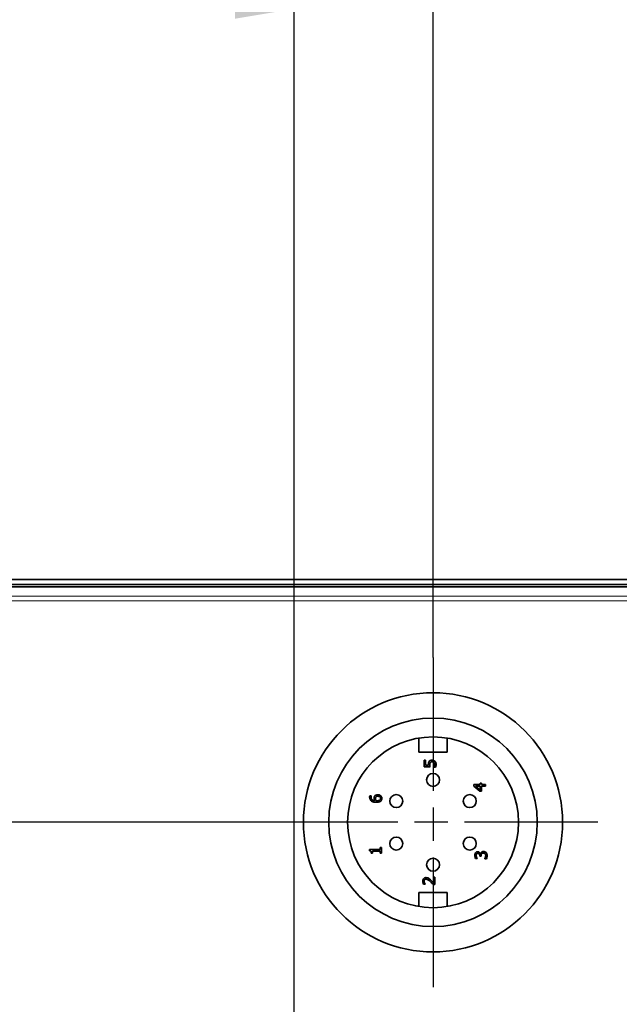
# Model space of a CAD drawing. Header units: millimetres. Extents: x 5 to 415, y 5 to 292.
# Tile 16 of 37: x 160 to 185, y 154 to 196. Entities that reach past the tile are written whole.
import ezdxf

# ---------------------------------------------------------------- set-up
doc = ezdxf.new("R2010")
doc.units = ezdxf.units.MM
doc.linetypes.add('CHAIN', pattern=[0.3543, 0.2362, -0.0295, 0.0591, -0.0295])
doc.linetypes.add('LONG_DASH_DOTTED', pattern=[0.3001, 0.2362, -0.0295, 0.0049, -0.0295])
for name, color, linetype, lineweight in [('Bemaßung (ISO)', 7, 'Continuous', 25), ('Mittelpunktmarkierung (ISO)', 7, 'LONG_DASH_DOTTED', 25), ('Sichtbar (ISO)', 7, 'Continuous', 35), ('Sichtbar schmal (ISO)', 7, 'Continuous', 18)]:
    doc.layers.add(name, color=color, linetype=linetype, lineweight=lineweight)
doc.styles.add('Notiztext (ISO)', font='isocpeur.ttf')
doc.dimstyles.new('Standard (ISO)', dxfattribs={"dimtxt": 3.5, "dimasz": 2.5, "dimexe": 2, "dimexo": 0, "dimgap": 0.762, "dimtad": 1, "dimtoh": 1, "dimdec": 8, "dimrnd": 1e-08, "dimdsep": 46, "dimtxsty": 'Notiztext (ISO)', "dimcen": 0.09, "dimdle": 10, "dimclrd": 256, "dimclre": 256, "dimclrt": 256, "dimadec": 6, "dimazin": 2, "dimtfac": 0.514286, "dimtdec": 3, "dimtmove": 0, "dimatfit": 3, "dimfxl": 1, "dimtolj": 1, "dimlwd": -1, "dimlwe": -1, "dimarcsym": 0})

# ---------------------------------------------------------------- blocks, each defined once
blk = doc.blocks.new('*D27')
at = {"layer": 'Bemaßung (ISO)', "transparency": 16777216}
for p, q in [((170.338, 161.722), (84.852, 161.722)), ((86.852, 159.222), (86.852, 112.522)), ((140.493, 110.022), (84.852, 110.022))]:
    blk.add_line(p, q, dxfattribs=at)
for points in [[(86.435, 159.222), (87.269, 159.222), (86.852, 161.722)], [(86.435, 112.522), (87.269, 112.522), (86.852, 110.022)]]:
    blk.add_solid(points, dxfattribs=at)
at = {"layer": 'Defpoints', "color": 0, "transparency": 16777216}
for p in [(170.338, 161.722), (86.852, 110.022), (140.493, 110.022)]:
    blk.add_point(p, dxfattribs=at)
at = {"layer": 'Bemaßung (ISO)', "transparency": 16777216, "insert": (82.59, 132.372), "char_height": 3.5, "attachment_point": 1, "rotation": 90, "style": 'Notiztext (ISO)'}
blk.add_mtext('\\A1;51.7', dxfattribs=at)
blk = doc.blocks.new('*D36')
at = {"layer": 'Bemaßung (ISO)', "transparency": 16777216}
for p, q in [((138.138, 169.667), (138.138, 198.249)), ((171.438, 119.542), (171.438, 198.249)), ((140.638, 196.249), (168.938, 196.249))]:
    blk.add_line(p, q, dxfattribs=at)
for points in [[(140.638, 196.665), (140.638, 195.832), (138.138, 196.249)], [(168.938, 196.665), (168.938, 195.832), (171.438, 196.249)]]:
    blk.add_solid(points, dxfattribs=at)
at = {"layer": 'Defpoints', "color": 0, "transparency": 16777216}
for p in [(171.438, 196.249), (138.138, 169.667), (171.438, 119.542)]:
    blk.add_point(p, dxfattribs=at)
at = {"layer": 'Bemaßung (ISO)', "transparency": 16777216, "insert": (150.938, 200.511), "char_height": 3.5, "attachment_point": 1, "style": 'Notiztext (ISO)'}
blk.add_mtext('\\A1;33.3', dxfattribs=at)
blk = doc.blocks.new('*D37')
at = {"layer": 'Bemaßung (ISO)', "transparency": 16777216}
for p, q in [((138.138, 169.667), (138.138, 207.245)), ((177.338, 168.722), (177.338, 207.245)), ((140.638, 205.245), (174.838, 205.245))]:
    blk.add_line(p, q, dxfattribs=at)
for points in [[(140.638, 205.662), (140.638, 204.829), (138.138, 205.245)], [(174.838, 205.662), (174.838, 204.829), (177.338, 205.245)]]:
    blk.add_solid(points, dxfattribs=at)
at = {"layer": 'Defpoints', "color": 0, "transparency": 16777216}
for p in [(177.338, 205.245), (138.138, 169.667), (177.338, 168.722)]:
    blk.add_point(p, dxfattribs=at)
at = {"layer": 'Bemaßung (ISO)', "transparency": 16777216, "insert": (153.888, 209.507), "char_height": 3.5, "attachment_point": 1, "style": 'Notiztext (ISO)'}
blk.add_mtext('\\A1;39.2', dxfattribs=at)

msp = doc.modelspace()

# ---------------------------------------------------------------- linework, layer by layer
at = {"layer": 'Mittelpunktmarkierung (ISO)', "linetype": 'CHAIN', "ltscale": 23.990969}
for p, q in [((177.33831693, 168.72211885), (177.33831693, 154.72211885)), ((184.33831693, 161.72211885), (170.33831693, 161.72211885))]:
    msp.add_line(p, q, dxfattribs=at)
at = {"layer": 'Sichtbar (ISO)'}
for p, q in [((140.49331693, 172.02211885), (191.78331693, 172.02211885)), ((191.78331693, 171.82211885), (140.49331693, 171.82211885)), ((140.54266143, 171.72211885), (191.73397244, 171.72211885)), ((176.73831693, 164.69711885), (176.73831693, 165.29711885)), ((177.93831693, 165.29711885), (177.93831693, 164.69711885)), ((177.93831693, 164.69711885), (176.73831693, 164.69711885)), ((176.95687863, 164.35753553), (176.95687863, 164.08322435)), ((177.01563066, 164.35753553), (176.95687863, 164.35753553)), ((177.01563066, 164.14764898), (177.01563066, 164.35753553)), ((176.95687863, 164.08322435), (177.21457718, 164.08322435)), ((177.14893698, 164.14764898), (177.01563066, 164.14764898)), ((177.36814282, 164.06742208), (177.36814282, 164.06255984)), ((177.36814282, 164.06255984), (177.43905044, 164.06255984)), ((179.06790844, 163.32350441), (179.06790844, 163.26191607)), ((179.34221963, 163.32350441), (179.06790844, 163.32350441)), ((179.06790844, 163.26191607), (179.32560698, 163.03825319)), ((179.14691978, 163.25907977), (179.34221963, 163.25907977)), ((179.34221963, 163.09092742), (179.14691978, 163.25907977)), ((179.32560698, 163.03825319), (179.39610942, 163.03825319)), ((179.34221963, 163.38306681), (179.34221963, 163.32350441)), ((179.39610942, 163.38306681), (179.34221963, 163.38306681)), ((179.34221963, 163.25907977), (179.34221963, 163.09092742)), ((179.39610942, 163.32350441), (179.39610942, 163.38306681)), ((179.56790845, 163.32350441), (179.39610942, 163.32350441)), ((179.39610942, 163.25907977), (179.56790845, 163.25907977)), ((179.39610942, 163.03825319), (179.39610942, 163.25907977)), ((179.56790845, 163.25907977), (179.56790845, 163.32350441)), ((174.71942534, 162.85166157), (174.6550007, 162.85166157)), ((174.71942534, 162.84882526), (174.71942534, 162.85166157)), ((175.09867981, 160.56437103), (174.64811254, 160.56437103)), ((174.64811254, 160.56437103), (174.64811254, 160.51250717)), ((174.76359066, 160.40918464), (174.76359066, 160.49994639)), ((174.76359066, 160.49994639), (175.09867981, 160.49994639)), ((175.14973329, 160.65310685), (175.09867981, 160.65310685)), ((175.09867981, 160.65310685), (175.09867981, 160.56437103)), ((175.09867981, 160.49994639), (175.09867981, 160.40918464)), ((175.14973329, 160.40918464), (175.14973329, 160.65310685)), ((174.7178046, 160.40918464), (174.76359066, 160.40918464)), ((175.09867981, 160.40918464), (175.14973329, 160.40918464)), ((179.14348376, 160.19256456), (179.21439138, 160.19256456)), ((179.21439138, 160.19256456), (179.21439138, 160.19661643)), ((179.3241969, 160.30318045), (179.3241969, 160.2808952)), ((179.3241969, 160.2808952), (179.37970743, 160.2808952)), ((179.35012882, 160.38057105), (179.34526659, 160.38057105)), ((179.37970743, 160.2808952), (179.37970743, 160.30925824)), ((179.53205751, 160.18365046), (179.53205751, 160.17878823)), ((179.53205751, 160.17878823), (179.60296513, 160.17878823)), ((177.35580909, 159.394841), (177.35580909, 159.14929805)), ((177.41375075, 159.394841), (177.35580909, 159.394841)), ((177.41375075, 159.08649416), (177.41375075, 159.394841)), ((176.93319969, 159.097029), (177.00451249, 159.097029)), ((177.00451249, 159.097029), (177.00451249, 159.10067568)), ((177.34284313, 159.08649416), (177.41375075, 159.08649416)), ((176.73831693, 158.14711885), (176.73831693, 158.74711885)), ((176.73831693, 158.74711885), (177.93831693, 158.74711885)), ((177.93831693, 158.74711885), (177.93831693, 158.14711885))]:
    msp.add_line(p, q, dxfattribs=at)
for centre, radius in [((177.33831693, 161.72211885), 5.5), ((177.33831693, 161.72211885), 4.425), ((177.33831693, 161.72211885), 3.625), ((177.33831693, 163.52211885), 0.275), ((175.77947121, 162.62211885), 0.275), ((178.89716266, 162.62211885), 0.275), ((175.77947121, 160.82211885), 0.275), ((178.89716266, 160.82211885), 0.275), ((177.33831693, 159.92211885), 0.275)]:
    msp.add_circle(centre, radius, dxfattribs=at)
for points, knots in [([(177.17730003, 164.30891317), (177.17133415, 164.30113158), (177.16606598, 164.29285021), (177.15586774, 164.27203917), (177.15342128, 164.262458), (177.14751168, 164.23748519), (177.14610068, 164.21409762), (177.14610068, 164.19302986)], [-0.0086607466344, -0.0086607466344, -0.0086607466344, -0.0086607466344, -0.0076704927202, -0.0076704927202, -0.0063203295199, -0.0063203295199, 0, 0, 0, 0]), ([(177.29804558, 164.36037184), (177.28217726, 164.36037184), (177.26565243, 164.35914568), (177.23899784, 164.35314698), (177.22695178, 164.34914676), (177.19957992, 164.33316247), (177.18735947, 164.32225286), (177.17730003, 164.30891317)], [-0.015755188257, -0.015755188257, -0.015755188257, -0.015755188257, -0.009509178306, -0.009509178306, -0.00501224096, -0.00501224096, 0, 0, 0, 0]), ([(177.20242159, 164.18208983), (177.20242159, 164.20247326), (177.2049403, 164.22317552), (177.21436606, 164.24839443), (177.21910817, 164.25670146), (177.22551721, 164.26393748)], [-0.0080772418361, -0.0080772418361, -0.0080772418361, -0.0080772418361, -0.0028998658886, -0.0028998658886, 0, 0, 0, 0]), ([(177.22551721, 164.26393748), (177.22936321, 164.26860762), (177.23371697, 164.27274187), (177.24514648, 164.28113811), (177.25114822, 164.28388166), (177.26719707, 164.29052532), (177.28236562, 164.29230053), (177.29764039, 164.29230053)], [-0.0067984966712, -0.0067984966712, -0.0067984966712, -0.0067984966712, -0.0058531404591, -0.0058531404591, -0.0045824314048, -0.0045824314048, 0, 0, 0, 0]), ([(177.29764039, 164.29230053), (177.32192694, 164.29230053), (177.33684538, 164.28829536), (177.35755619, 164.28136222), (177.36899498, 164.27522579), (177.37908285, 164.26677378)], [-0.0065522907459, -0.0065522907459, -0.0065522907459, -0.0065522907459, -0.0039481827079, -0.0039481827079, 0, 0, 0, 0]), ([(177.41838593, 164.31620652), (177.40022173, 164.33307328), (177.38078151, 164.34286896), (177.34343795, 164.3568728), (177.32096686, 164.36037184), (177.29804558, 164.36037184)], [-0.011964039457, -0.011964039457, -0.011964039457, -0.011964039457, -0.006876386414, -0.006876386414, 0, 0, 0, 0]), ([(177.37908285, 164.26677378), (177.38423431, 164.26228277), (177.38882481, 164.25726971), (177.39814993, 164.24401823), (177.40091679, 164.23724809), (177.40702476, 164.2212995), (177.40947183, 164.20820106), (177.40947183, 164.19465061)], [-0.0058954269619, -0.0058954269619, -0.0058954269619, -0.0058954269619, -0.0051234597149, -0.0051234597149, -0.0040651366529, -0.0040651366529, 0, 0, 0, 0]), ([(177.46741349, 164.19343505), (177.46741349, 164.20753957), (177.46611492, 164.22162161), (177.46114962, 164.24448555), (177.45758935, 164.25744157), (177.4423131, 164.28893998), (177.43182985, 164.30372289), (177.41838593, 164.31620652)], [-0.018091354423, -0.018091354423, -0.018091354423, -0.018091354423, -0.010502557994, -0.010502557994, -0.005503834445, -0.005503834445, 0, 0, 0, 0]), ([(177.14610068, 164.19302986), (177.14610068, 164.18306198), (177.14657482, 164.17413871), (177.14712198, 164.16356018), (177.14787896, 164.1555842), (177.14893698, 164.14764898)], [-0.0031777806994, -0.0031777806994, -0.0031777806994, -0.0031777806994, -0.0024016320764, -0.0024016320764, 0, 0, 0, 0]), ([(177.21457718, 164.08322435), (177.21087146, 164.10010597), (177.20753411, 164.12167096), (177.20384623, 164.14537873), (177.20242159, 164.16367939), (177.20242159, 164.18208983)], [-0.0071978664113, -0.0071978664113, -0.0071978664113, -0.0071978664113, -0.0055231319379, -0.0055231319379, 0, 0, 0, 0]), ([(177.39488512, 164.12131187), (177.38908683, 164.10572896), (177.38411313, 164.09542997), (177.37713024, 164.08165816), (177.37256626, 164.07342531), (177.36814282, 164.06742208)], [-0.0039263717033, -0.0039263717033, -0.0039263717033, -0.0039263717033, -0.0022370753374, -0.0022370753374, 0, 0, 0, 0]), ([(177.40947183, 164.19465061), (177.40947183, 164.17457795), (177.40674789, 164.16237349), (177.40278244, 164.14546815), (177.39895762, 164.13305025), (177.39488512, 164.12131187)], [-0.0052043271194, -0.0052043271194, -0.0052043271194, -0.0052043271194, -0.0037274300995, -0.0037274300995, 0, 0, 0, 0]), ([(177.43905044, 164.06255984), (177.44901843, 164.08281738), (177.45535714, 164.10460705), (177.4647743, 164.14613916), (177.46741349, 164.16963942), (177.46741349, 164.19343505)], [-0.012775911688, -0.012775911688, -0.012775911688, -0.012775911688, -0.007138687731, -0.007138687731, 0, 0, 0, 0]), ([(174.6550007, 162.85166157), (174.65161156, 162.84149414), (174.65030415, 162.83127267), (174.64858696, 162.81581799), (174.64811253, 162.80531403), (174.64811253, 162.79493547)], [-0.0046641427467, -0.0046641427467, -0.0046641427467, -0.0046641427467, -0.0031135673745, -0.0031135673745, 0, 0, 0, 0]), ([(174.64811253, 162.79493547), (174.64811253, 162.77386031), (174.65034651, 162.75278751), (174.66169106, 162.70965166), (174.67022582, 162.69265897), (174.69149218, 162.65812745), (174.70829536, 162.6401431), (174.72874463, 162.62556756)], [-0.016317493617, -0.016317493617, -0.016317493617, -0.016317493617, -0.012166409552, -0.012166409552, -0.007533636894, -0.007533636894, 0, 0, 0, 0]), ([(174.70605419, 162.78602137), (174.70605419, 162.80478095), (174.70902272, 162.81734938), (174.71265134, 162.83184999), (174.71565126, 162.84159161), (174.71942534, 162.84882526)], [-0.0038135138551, -0.0038135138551, -0.0038135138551, -0.0038135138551, -0.0024477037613, -0.0024477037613, 0, 0, 0, 0]), ([(174.87299098, 162.63974908), (174.84433285, 162.64227774), (174.81453252, 162.648024), (174.76787367, 162.66878994), (174.75351965, 162.67963671), (174.73133668, 162.70213099), (174.72241938, 162.71541531), (174.7090057, 162.74814367), (174.70605419, 162.7669526), (174.70605419, 162.78602137)], [-0.021136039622, -0.021136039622, -0.021136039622, -0.021136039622, -0.015196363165, -0.015196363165, -0.010608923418, -0.010608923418, -0.005720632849, -0.005720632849, 0, 0, 0, 0]), ([(174.72874463, 162.62556756), (174.76281206, 162.60108159), (174.7977978, 162.58992534), (174.85826702, 162.5745162), (174.89847116, 162.5708674), (174.9378208, 162.5708674)], [-0.018709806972, -0.018709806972, -0.018709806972, -0.018709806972, -0.011804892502, -0.011804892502, 0, 0, 0, 0]), ([(174.86772356, 162.84072154), (174.85091538, 162.8181833), (174.84597897, 162.80223038), (174.83962669, 162.7785736), (174.83814495, 162.76079928), (174.83814495, 162.74388199)], [-0.0073379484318, -0.0073379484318, -0.0073379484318, -0.0073379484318, -0.0050751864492, -0.0050751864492, 0, 0, 0, 0]), ([(174.83814495, 162.74388199), (174.83814495, 162.71583761), (174.84412629, 162.69741628), (174.85359646, 162.67132071), (174.86239457, 162.65499757), (174.87299098, 162.63974908)], [-0.0083277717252, -0.0083277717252, -0.0083277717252, -0.0083277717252, -0.0055706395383, -0.0055706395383, 0, 0, 0, 0]), ([(174.99535727, 162.89501651), (174.97867088, 162.89501651), (174.96180794, 162.89350283), (174.92502902, 162.88490423), (174.91172983, 162.87797008), (174.8900016, 162.86520352), (174.87779563, 162.85415097), (174.86772356, 162.84072154)], [-0.0095591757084, -0.0095591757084, -0.0095591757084, -0.0095591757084, -0.0075603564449, -0.0075603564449, -0.0050360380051, -0.0050360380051, 0, 0, 0, 0]), ([(174.89365549, 162.72889009), (174.89365549, 162.74504049), (174.89587492, 162.75914238), (174.90083742, 162.77699049), (174.90513653, 162.78536781), (174.9110785, 162.79290954)], [-0.005557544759, -0.005557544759, -0.005557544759, -0.005557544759, -0.0028803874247, -0.0028803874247, 0, 0, 0, 0]), ([(174.92120816, 162.63974908), (174.91268526, 162.65343739), (174.90567632, 162.66795296), (174.89802479, 162.69178202), (174.89365549, 162.7075871), (174.89365549, 162.72889009)], [-0.017968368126, -0.017968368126, -0.017968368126, -0.017968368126, -0.006390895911, -0.006390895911, 0, 0, 0, 0]), ([(174.9110785, 162.79290954), (174.91582415, 162.79870978), (174.92118635, 162.80388224), (174.93320047, 162.81266971), (174.93964307, 162.81616604), (174.96418777, 162.82569796), (174.98420249, 162.8269452), (174.99819358, 162.8269452)], [-0.0074959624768, -0.0074959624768, -0.0074959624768, -0.0074959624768, -0.0058351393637, -0.0058351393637, -0.0041973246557, -0.0041973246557, 0, 0, 0, 0]), ([(174.9528127, 162.63853353), (174.9473451, 162.63853353), (174.94088629, 162.63861538), (174.93066297, 162.63921675), (174.92593576, 162.63948644), (174.92120816, 162.63974908)], [-0.0030722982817, -0.0030722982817, -0.0030722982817, -0.0030722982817, -0.001420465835, -0.001420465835, 0, 0, 0, 0]), ([(174.9378208, 162.5708674), (174.96351021, 162.5708674), (174.990177, 162.57250244), (175.04330325, 162.58204294), (175.06209789, 162.58917523), (175.09283442, 162.60300759), (175.10898388, 162.61297987), (175.1225858, 162.62597275)], [-0.014183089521, -0.014183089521, -0.014183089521, -0.014183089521, -0.010115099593, -0.010115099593, -0.005643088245, -0.005643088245, 0, 0, 0, 0]), ([(175.08490346, 162.67418993), (175.07885617, 162.66858511), (175.07178154, 162.66395261), (175.05564363, 162.65544477), (175.04600836, 162.65169652), (175.02636918, 162.645442), (175.00227046, 162.63853353), (174.9528127, 162.63853353)], [-0.040319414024, -0.040319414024, -0.040319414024, -0.040319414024, -0.028809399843, -0.028809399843, -0.014837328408, -0.014837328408, 0, 0, 0, 0]), ([(175.12096505, 162.84801489), (175.11349609, 162.85534554), (175.10526216, 162.86174461), (175.08488066, 162.87454934), (175.07381651, 162.87937744), (175.0437092, 162.89115856), (175.01979404, 162.89501651), (174.99535727, 162.89501651)], [-0.011519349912, -0.011519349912, -0.011519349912, -0.011519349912, -0.009698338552, -0.009698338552, -0.007331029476, -0.007331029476, 0, 0, 0, 0]), ([(174.99819358, 162.8269452), (175.02054027, 162.8269452), (175.04244792, 162.82413667), (175.07065261, 162.81229643), (175.08060654, 162.80641853), (175.09713546, 162.78958203), (175.1028527, 162.78110009), (175.11137579, 162.76037717), (175.11326651, 162.74858312), (175.11326651, 162.73658863)], [-0.018347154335, -0.018347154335, -0.018347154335, -0.018347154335, -0.010675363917, -0.010675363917, -0.006721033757, -0.006721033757, -0.003598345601, -0.003598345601, 0, 0, 0, 0]), ([(175.11326651, 162.73658863), (175.11326651, 162.73020672), (175.11263453, 162.72388054), (175.11029224, 162.7130749), (175.10849059, 162.70652408), (175.10045157, 162.69009899), (175.09307097, 162.68151974), (175.08490346, 162.67418993)], [-0.0084682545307, -0.0084682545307, -0.0084682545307, -0.0084682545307, -0.0054806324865, -0.0054806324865, -0.0032922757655, -0.0032922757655, 0, 0, 0, 0]), ([(175.16796667, 162.73618345), (175.16796667, 162.74700003), (175.16703931, 162.75777699), (175.16238114, 162.78177839), (175.15861298, 162.79169206), (175.1478312, 162.81691045), (175.13594332, 162.83356218), (175.12096505, 162.84801489)], [-0.0098017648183, -0.0098017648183, -0.0098017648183, -0.0098017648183, -0.008227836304, -0.008227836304, -0.006244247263, -0.006244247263, 0, 0, 0, 0]), ([(175.1225858, 162.62597275), (175.12999834, 162.63285582), (175.13665525, 162.64041557), (175.14960302, 162.65898945), (175.15394763, 162.66825639), (175.16461217, 162.69434641), (175.16796667, 162.71506751), (175.16796667, 162.73618345)], [-0.010166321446, -0.010166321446, -0.010166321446, -0.010166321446, -0.00845450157, -0.00845450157, -0.006334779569, -0.006334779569, 0, 0, 0, 0]), ([(174.64811254, 160.51250717), (174.65486986, 160.51196658), (174.66171034, 160.51093657), (174.67391298, 160.50766126), (174.6794469, 160.50557567), (174.69010179, 160.49963391), (174.6950046, 160.49572503), (174.70138681, 160.48802386), (174.70597848, 160.48181697), (174.71593488, 160.45241342), (174.7178046, 160.43054695), (174.7178046, 160.40918464)], [-0.032986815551, -0.032986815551, -0.032986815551, -0.032986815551, -0.025023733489, -0.025023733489, -0.018150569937, -0.018150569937, -0.010701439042, -0.010701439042, -0.006408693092, -0.006408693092, 0, 0, 0, 0]), ([(179.47492623, 160.48267802), (179.46307795, 160.48267802), (179.45096061, 160.48172751), (179.43270317, 160.47777236), (179.42281846, 160.47507712), (179.40035424, 160.46352949), (179.39063326, 160.4566149), (179.38254374, 160.44783199)], [-0.014518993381, -0.014518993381, -0.014518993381, -0.014518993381, -0.007578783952, -0.007578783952, -0.003582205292, -0.003582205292, 0, 0, 0, 0]), ([(179.58756805, 160.4385127), (179.56913255, 160.45626541), (179.55067144, 160.46565291), (179.51725467, 160.47916182), (179.49635461, 160.48267802), (179.47492623, 160.48267802)], [-0.0108125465, -0.0108125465, -0.0108125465, -0.0108125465, -0.006428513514, -0.006428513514, 0, 0, 0, 0]), ([(179.14105265, 160.42838304), (179.13003807, 160.41277905), (179.12350419, 160.39682976), (179.11441186, 160.3634021), (179.1126896, 160.34268635), (179.1126896, 160.32303458)], [-0.010376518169, -0.010376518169, -0.010376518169, -0.010376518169, -0.005895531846, -0.005895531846, 0, 0, 0, 0]), ([(179.1126896, 160.32303458), (179.1126896, 160.29126096), (179.11905855, 160.26433485), (179.12758704, 160.23076526), (179.13451767, 160.20926006), (179.14348376, 160.19256456)], [-0.0090197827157, -0.0090197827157, -0.0090197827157, -0.0090197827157, -0.0056852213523, -0.0056852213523, 0, 0, 0, 0]), ([(179.23343514, 160.47295355), (179.22212438, 160.47295355), (179.21076928, 160.4718056), (179.19209191, 160.46701466), (179.18223916, 160.4636268), (179.1595166, 160.44968546), (179.14940361, 160.43994592), (179.14105265, 160.42838304)], [-0.013276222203, -0.013276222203, -0.013276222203, -0.013276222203, -0.007997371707, -0.007997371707, -0.004278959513, -0.004278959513, 0, 0, 0, 0]), ([(179.17063125, 160.31776716), (179.17063125, 160.3345577), (179.17298928, 160.34573195), (179.17632621, 160.36064996), (179.18024519, 160.37000809), (179.18602834, 160.37854512)], [-0.0045860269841, -0.0045860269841, -0.0045860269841, -0.0045860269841, -0.0030934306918, -0.0030934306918, 0, 0, 0, 0]), ([(179.18643352, 160.24604917), (179.17951031, 160.26356082), (179.17621726, 160.27693583), (179.17214446, 160.29341217), (179.17063125, 160.3054995), (179.17063125, 160.31776716)], [-0.0050916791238, -0.0050916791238, -0.0050916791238, -0.0050916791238, -0.0036802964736, -0.0036802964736, 0, 0, 0, 0]), ([(179.18602834, 160.37854512), (179.1892931, 160.38327902), (179.19319207, 160.38742447), (179.20112848, 160.39376074), (179.20645137, 160.39745463), (179.22182396, 160.40360112), (179.23110709, 160.40488223), (179.24032331, 160.40488223)], [-0.0078344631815, -0.0078344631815, -0.0078344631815, -0.0078344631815, -0.0049638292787, -0.0049638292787, -0.0027648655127, -0.0027648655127, 0, 0, 0, 0]), ([(179.21439138, 160.19661643), (179.20956711, 160.20355132), (179.20501524, 160.21067728), (179.19521409, 160.22674027), (179.19048503, 160.23651621), (179.18643352, 160.24604917)], [-0.0056391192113, -0.0056391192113, -0.0056391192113, -0.0056391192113, -0.0031074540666, -0.0031074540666, 0, 0, 0, 0]), ([(179.34526659, 160.38057105), (179.34278592, 160.39223021), (179.33865115, 160.4032659), (179.32670626, 160.42418963), (179.3190866, 160.43358123), (179.29745424, 160.45399938), (179.28547885, 160.46072093), (179.26225884, 160.47039918), (179.24807379, 160.47295355), (179.23343514, 160.47295355)], [-0.011872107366, -0.011872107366, -0.011872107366, -0.011872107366, -0.009732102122, -0.009732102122, -0.007546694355, -0.007546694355, -0.004391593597, -0.004391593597, 0, 0, 0, 0]), ([(179.24032331, 160.40488223), (179.24660312, 160.40488223), (179.25290129, 160.40438133), (179.26472988, 160.4021281), (179.27024303, 160.40049), (179.28380087, 160.39454867), (179.29105533, 160.38945368), (179.30452975, 160.37532389), (179.31092539, 160.36523986), (179.3218546, 160.33766051), (179.3241969, 160.32033196), (179.3241969, 160.30318045)], [-0.016432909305, -0.016432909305, -0.016432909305, -0.016432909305, -0.014187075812, -0.014187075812, -0.012127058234, -0.012127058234, -0.008894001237, -0.008894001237, -0.005145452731, -0.005145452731, 0, 0, 0, 0]), ([(179.38254374, 160.44783199), (179.36825695, 160.4327515), (179.36270974, 160.41946246), (179.35626641, 160.40353311), (179.35248659, 160.39206517), (179.35012882, 160.38057105)], [-0.0051579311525, -0.0051579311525, -0.0051579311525, -0.0051579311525, -0.0035200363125, -0.0035200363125, 0, 0, 0, 0]), ([(179.37970743, 160.30925824), (179.37970743, 160.3303463), (179.38220038, 160.34674149), (179.38751767, 160.36701919), (179.39159189, 160.37630167), (179.39753563, 160.38462291)], [-0.0062893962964, -0.0062893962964, -0.0062893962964, -0.0062893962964, -0.0030678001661, -0.0030678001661, 0, 0, 0, 0]), ([(179.39753563, 160.38462291), (179.40115313, 160.38968741), (179.40545055, 160.39409927), (179.41680091, 160.40283267), (179.42325249, 160.40591689), (179.44006459, 160.41277528), (179.45494125, 160.41460671), (179.470064, 160.41460671)], [-0.0072082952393, -0.0072082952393, -0.0072082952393, -0.0072082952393, -0.0060473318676, -0.0060473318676, -0.0045368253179, -0.0045368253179, 0, 0, 0, 0]), ([(179.470064, 160.41460671), (179.4956627, 160.41460671), (179.50909688, 160.40987956), (179.52719651, 160.40268084), (179.53809604, 160.39576224), (179.54785978, 160.38705403)], [-0.0058435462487, -0.0058435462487, -0.0058435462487, -0.0058435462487, -0.003924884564, -0.003924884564, 0, 0, 0, 0]), ([(179.57581764, 160.31128418), (179.57581764, 160.27713231), (179.5658351, 160.25093399), (179.55343797, 160.21976405), (179.5436194, 160.19947198), (179.53205751, 160.18365046)], [-0.0088897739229, -0.0088897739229, -0.0088897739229, -0.0088897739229, -0.0058787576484, -0.0058787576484, 0, 0, 0, 0]), ([(179.54785978, 160.38705403), (179.55284889, 160.38246945), (179.55713944, 160.3773052), (179.56588941, 160.36327222), (179.56834181, 160.3557779), (179.57355463, 160.33916205), (179.57581764, 160.32538187), (179.57581764, 160.31128418)], [-0.0059150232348, -0.0059150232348, -0.0059150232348, -0.0059150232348, -0.0052243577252, -0.0052243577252, -0.0042293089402, -0.0042293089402, 0, 0, 0, 0]), ([(179.6337593, 160.31533604), (179.6337593, 160.32935605), (179.63263791, 160.34342835), (179.62755765, 160.36983532), (179.62387869, 160.38201514), (179.61118595, 160.41064606), (179.60090043, 160.42565648), (179.58756805, 160.4385127)], [-0.013578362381, -0.013578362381, -0.013578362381, -0.013578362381, -0.009395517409, -0.009395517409, -0.005556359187, -0.005556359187, 0, 0, 0, 0]), ([(179.60296513, 160.17878823), (179.61394584, 160.20074963), (179.62080616, 160.22526545), (179.63069628, 160.2652655), (179.6337593, 160.29011499), (179.6337593, 160.31533604)], [-0.012361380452, -0.012361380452, -0.012361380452, -0.012361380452, -0.007566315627, -0.007566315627, 0, 0, 0, 0]), ([(177.04057408, 159.3741765), (177.02987759, 159.3741765), (177.01915906, 159.37332801), (176.9989564, 159.36953293), (176.98951281, 159.36676962), (176.96572837, 159.35656576), (176.95281261, 159.34762277), (176.93281432, 159.32697418), (176.92251928, 159.31358139), (176.90630372, 159.27218478), (176.90321589, 159.24842715), (176.90321589, 159.2250679)], [-0.03149455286, -0.03149455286, -0.03149455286, -0.03149455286, -0.026181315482, -0.026181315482, -0.021284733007, -0.021284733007, -0.013327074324, -0.013327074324, -0.007007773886, -0.007007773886, 0, 0, 0, 0]), ([(176.96115755, 159.22020567), (176.96115755, 159.23624271), (176.96393006, 159.24752451), (176.96981792, 159.26481481), (176.97472227, 159.27362308), (176.98141687, 159.28138881)], [-0.0054796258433, -0.0054796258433, -0.0054796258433, -0.0054796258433, -0.0030759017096, -0.0030759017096, 0, 0, 0, 0]), ([(176.98141687, 159.28138881), (176.98482953, 159.2853475), (176.98868916, 159.28881614), (176.99837987, 159.29562992), (177.00365498, 159.29810679), (177.01895583, 159.30438406), (177.03168514, 159.30610518), (177.04422076, 159.30610518)], [-0.0059024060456, -0.0059024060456, -0.0059024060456, -0.0059024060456, -0.0049574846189, -0.0049574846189, -0.0037606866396, -0.0037606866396, 0, 0, 0, 0]), ([(177.14065512, 159.34824457), (177.1211374, 159.35950479), (177.103909, 159.364769), (177.07724298, 159.37220051), (177.05886716, 159.3741765), (177.04057408, 159.3741765)], [-0.0083025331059, -0.0083025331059, -0.0083025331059, -0.0083025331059, -0.0054879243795, -0.0054879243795, 0, 0, 0, 0]), ([(177.04422076, 159.30610518), (177.05761841, 159.30610518), (177.07078619, 159.30435936), (177.09713222, 159.29729258), (177.1099272, 159.29193272), (177.14941287, 159.270067), (177.18453948, 159.24177405), (177.22250277, 159.2072397)], [-0.028748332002, -0.028748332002, -0.028748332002, -0.028748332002, -0.022190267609, -0.022190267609, -0.015396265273, -0.015396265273, 0, 0, 0, 0]), ([(177.22614945, 159.28138881), (177.21252553, 159.29421132), (177.1984718, 159.30659383), (177.1704497, 159.3295931), (177.15599197, 159.3397241), (177.14065512, 159.34824457)], [-0.010876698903, -0.010876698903, -0.010876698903, -0.010876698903, -0.005263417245, -0.005263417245, 0, 0, 0, 0]), ([(177.35580909, 159.14929805), (177.33440692, 159.17231548), (177.30686718, 159.20121896), (177.27455528, 159.23512871), (177.25062069, 159.25893285), (177.22614945, 159.28138881)], [-0.014054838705, -0.014054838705, -0.014054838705, -0.014054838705, -0.009963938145, -0.009963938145, 0, 0, 0, 0]), ([(176.90321589, 159.2250679), (176.90321589, 159.1930154), (176.91014466, 159.16596579), (176.9185848, 159.13444445), (176.92532433, 159.11309474), (176.93319969, 159.097029)], [-0.0083250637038, -0.0083250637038, -0.0083250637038, -0.0083250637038, -0.0053676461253, -0.0053676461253, 0, 0, 0, 0]), ([(176.97695982, 159.14929805), (176.97024106, 159.1655021), (176.96693202, 159.17875462), (176.96272022, 159.19598472), (176.96115755, 159.20801624), (176.96115755, 159.22020567)], [-0.0053212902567, -0.0053212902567, -0.0053212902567, -0.0053212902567, -0.0036568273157, -0.0036568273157, 0, 0, 0, 0]), ([(177.00451249, 159.10067568), (176.99966796, 159.10759644), (176.99516366, 159.11475327), (176.98536681, 159.13067314), (176.98076469, 159.13978587), (176.97695982, 159.14929805)], [-0.0056078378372, -0.0056078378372, -0.0056078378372, -0.0056078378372, -0.0030734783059, -0.0030734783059, 0, 0, 0, 0]), ([(177.22250277, 159.2072397), (177.25260393, 159.17987501), (177.27098434, 159.16123188), (177.30290263, 159.12864396), (177.32305437, 159.1075679), (177.34284313, 159.08649416)], [-0.013683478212, -0.013683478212, -0.013683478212, -0.013683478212, -0.00867253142, -0.00867253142, 0, 0, 0, 0])]:
    msp.add_open_spline(points, degree=3, knots=knots, dxfattribs=at)
at = {"layer": 'Sichtbar schmal (ISO)'}
for p, q in [((188.29156028, 171.3197642), (143.98507359, 171.3197642)), ((143.98507359, 171.11983274), (188.29156028, 171.11983274))]:
    msp.add_line(p, q, dxfattribs=at)

# ---------------------------------------------------------------- dimensions: what is measured, and where the dimension line sits
at = {"layer": 'Bemaßung (ISO)'}
for base, p2, picture, middle in [((177.3383169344, 205.2451942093), (177.3383169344, 168.7221188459), '*D37', (157.7383169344, 205.2451942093)), ((171.4383169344, 196.2488004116), (171.4383169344, 119.5421395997), '*D36', (154.7883169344, 196.2488004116))]:
    dim = msp.add_linear_dim(base=base, p1=(138.1383169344, 169.6671188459), p2=p2, dimstyle='Standard (ISO)', override={"dimgap": 0.762, "dimtoh": 0, "dimdec": 8, "dimtol": 0, "dimlim": 0, "dimtp": 0, "dimtm": 0, "dimtdec": 3, "dimtofl": 0, "dimatfit": 1}, dxfattribs=at)
    dim.commit()
    dim.dimension.update_dxf_attribs({"geometry": picture, "text_midpoint": middle, "dimtype": 160})
dim = msp.add_linear_dim(base=(86.8520729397, 110.0221188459), p1=(170.3383169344, 161.7221188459), p2=(140.4933169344, 110.0221188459), angle=90, dimstyle='Standard (ISO)', override={"dimgap": 0.762, "dimtoh": 0, "dimdec": 8, "dimtol": 0, "dimlim": 0, "dimtp": 0, "dimtm": 0, "dimtdec": 3, "dimtofl": 0, "dimatfit": 1}, dxfattribs=at)
dim.commit()
dim.dimension.update_dxf_attribs({"geometry": '*D27', "text_midpoint": (86.8520729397, 135.8721188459), "dimtype": 160})

doc.saveas('drawing.dxf')
